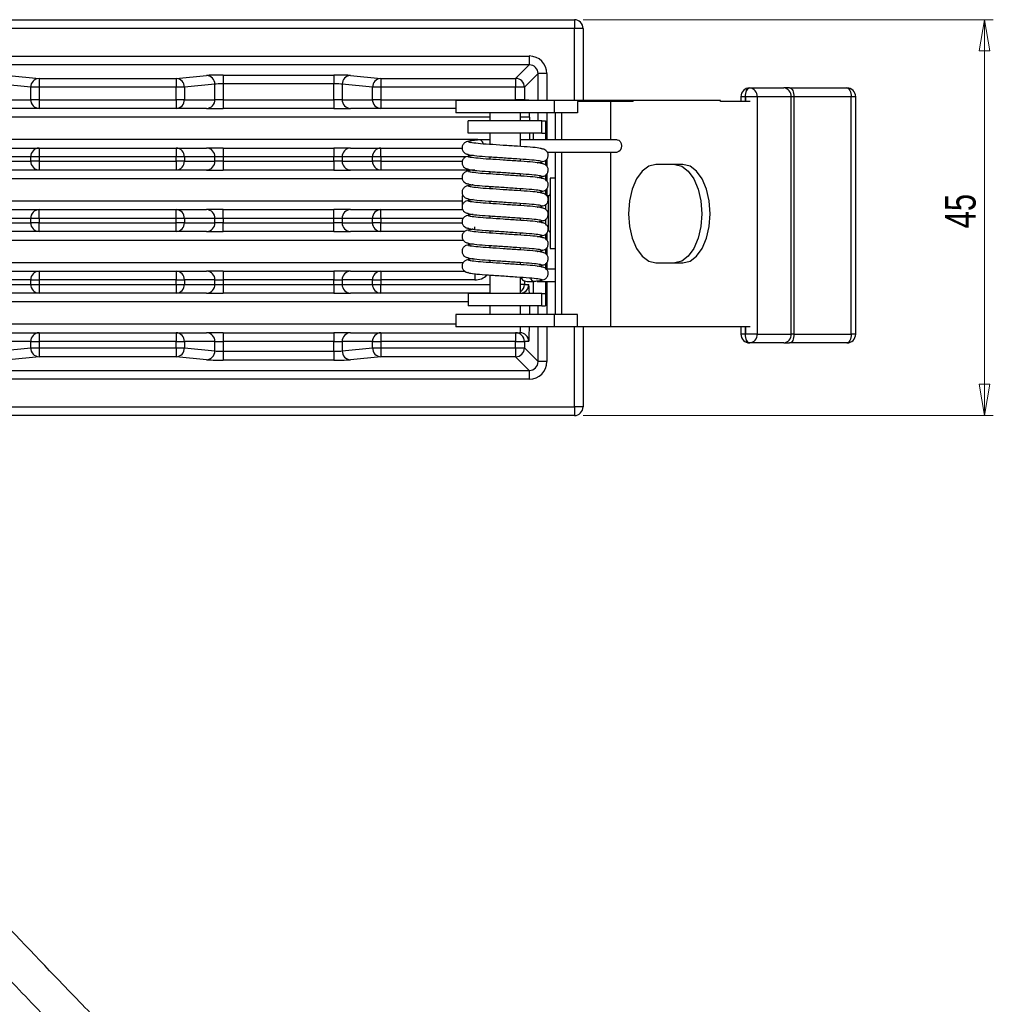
# Model space of a CAD drawing. Header units: millimetres. Extents: x 25 to 852, y 110 to 735.
# Tile 9 of 10: x 612 to 722, y 623 to 735. Entities that reach past the tile are written whole.
import ezdxf

# ---------------------------------------------------------------- set-up
doc = ezdxf.new("R2010")
doc.units = ezdxf.units.MM
doc.styles.add('SLDTEXTSTYLE0', font='TXT', dxfattribs={"width": 0.75})
doc.dimstyles.new('SLDDIMSTYLE0', dxfattribs={"dimtxt": 3.5, "dimasz": 3.556, "dimexe": 0, "dimexo": 0.0625, "dimgap": 0.875, "dimtad": 1, "dimdec": 0, "dimrnd": 1e-09, "dimzin": 12, "dimdsep": 46, "dimtxsty": 'SLDTEXTSTYLE0', "dimblk1": 'CLOSED', "dimblk2": 'CLOSED', "dimsah": 1, "dimcen": 0.09, "dimadec": 0, "dimazin": 3, "dimtfac": 1, "dimtdec": 0, "dimtofl": 0, "dimtmove": 0, "dimatfit": 3, "dimldrblk": 'CLOSED', "dimfxl": 0, "dimfrac": 2, "dimtolj": 1, "dimtzin": 12, "dimarcsym": 0})

# ---------------------------------------------------------------- blocks, each defined once
blk = doc.blocks.new('_Closed')
at = {"color": 0, "linetype": 'ByBlock', "lineweight": -2}
for p, q in [((-1, 0.166667), (0, 0)), ((-1, 0.166667), (-1, -0.166667)), ((0, 0), (-1, -0.166667)), ((0, 0), (-1, 0))]:
    blk.add_line(p, q, dxfattribs=at)
blk = doc.blocks.new('_D_2')
at = {"color": 7, "linetype": 'Continuous', "lineweight": 0}
for p, q in [((675.69, 734.94), (722.33, 734.94)), ((721.33, 734.94), (721.33, 689.94)), ((675.69, 689.94), (722.33, 689.94))]:
    blk.add_line(p, q, dxfattribs=at)
at = {"color": 7, "linetype": 'Continuous', "lineweight": 18, "xscale": 3.556, "yscale": 3.556}
for p, rotation in [((721.33, 734.94, -110), 90.0000000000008), ((721.33, 689.94, -110), 270.0000000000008)]:
    blk.add_blockref('_Closed', p, dxfattribs=dict(at, rotation=rotation))
at = {"color": 7, "linetype": 'Continuous', "lineweight": 18, "insert": (716.82, 711.23), "char_height": 3.5, "attachment_point": 1, "rotation": 90, "style": 'SLDTEXTSTYLE0'}
blk.add_mtext('45', dxfattribs=at)

msp = doc.modelspace()

# ---------------------------------------------------------------- linework, layer by layer
at = {"color": 7, "linetype": 'Continuous', "lineweight": 25}
for p, q in [((529.69, 734.94), (674.69, 734.94)), ((674.69, 734.94), (674.69, 733.94)), ((674.69, 733.94), (529.69, 733.94)), ((675.69, 733.94), (674.69, 733.94)), ((675.69, 733.94), (675.69, 725.77)), ((534.82, 730.81), (669.56, 730.81)), ((669.56, 730.81), (669.56, 729.82)), ((669.56, 729.82), (534.82, 729.82)), ((668.01, 728.27), (669.56, 729.82)), ((670.56, 728.82), (669.01, 727.27)), ((671.56, 728.82), (670.56, 728.82)), ((610.37, 728.6), (613.82, 728.27)), ((613.82, 728.27), (629.41, 728.27)), ((613.82, 728.27), (613.82, 727.27)), ((629.41, 728.27), (632.88, 728.6)), ((629.41, 728.27), (629.41, 727.27)), ((634.76, 728.65), (647.35, 728.65)), ((634.76, 728.65), (634.76, 727.65)), ((634.76, 727.65), (634.76, 725.85)), ((647.35, 727.65), (634.76, 727.65)), ((647.35, 728.65), (647.35, 727.65)), ((647.35, 725.85), (647.35, 727.65)), ((649.23, 728.6), (652.68, 728.27)), ((652.68, 728.27), (652.68, 727.27)), ((652.68, 728.27), (668.01, 728.27)), ((668.01, 728.27), (668.01, 727.27)), ((612.87, 727.27), (609.43, 727.6)), ((613.82, 727.27), (612.87, 727.27)), ((612.87, 725.85), (612.87, 727.27)), ((629.41, 727.27), (613.82, 727.27)), ((613.82, 727.27), (613.82, 725.85)), ((630.35, 727.27), (629.41, 727.27)), ((629.41, 725.85), (629.41, 727.27)), ((633.82, 727.6), (630.35, 727.27)), ((630.35, 727.27), (630.35, 725.85)), ((633.82, 725.85), (633.82, 727.6)), ((651.74, 727.27), (648.29, 727.6)), ((648.29, 727.6), (648.29, 725.85)), ((652.68, 727.27), (651.74, 727.27)), ((651.74, 725.85), (651.74, 727.27)), ((668.01, 727.27), (652.68, 727.27)), ((652.68, 727.27), (652.68, 725.85)), ((669.01, 727.27), (668.01, 727.27)), ((668.01, 725.85), (668.01, 727.27)), ((669.01, 727.27), (669.01, 725.85)), ((694.63, 727.19), (694.64, 727.19)), ((694.64, 727.19), (698.51, 727.19)), ((699.17, 727.19), (698.51, 727.19)), ((699.17, 727.19), (705.68, 727.19)), ((609.43, 725.85), (612.87, 725.85)), ((613.82, 725.85), (612.87, 725.85)), ((613.82, 725.85), (629.41, 725.85)), ((613.82, 725.85), (613.82, 724.85)), ((630.35, 725.85), (629.41, 725.85)), ((629.41, 725.85), (629.41, 724.85)), ((630.35, 725.85), (633.82, 725.85)), ((634.76, 725.85), (633.82, 725.85)), ((634.76, 725.85), (634.76, 724.85)), ((634.76, 725.85), (647.35, 725.85)), ((648.29, 725.85), (647.35, 725.85)), ((647.35, 725.85), (647.35, 724.85)), ((648.29, 725.85), (651.74, 725.85)), ((652.68, 725.85), (651.74, 725.85)), ((652.68, 725.85), (668.01, 725.85)), ((652.68, 725.85), (652.68, 724.85)), ((661.22, 725.77), (661.22, 724.37)), ((672.42, 725.77), (661.22, 725.77)), ((669.01, 725.85), (668.01, 725.85)), ((669.01, 725.85), (669.51, 725.85)), ((672.42, 724.37), (672.42, 725.77)), ((679.49, 725.77), (672.42, 725.77)), ((675.03, 725.63), (675.03, 724.37)), ((678.8, 725.63), (675.03, 725.63)), ((678.8, 725.63), (678.8, 721.29)), ((681.36, 725.63), (678.8, 725.63)), ((679.49, 725.63), (679.49, 725.77)), ((681.36, 725.77), (679.49, 725.77)), ((681.36, 725.63), (681.36, 725.77)), ((691.3, 725.77), (681.36, 725.77)), ((691.3, 725.63), (691.3, 725.77)), ((694.68, 725.63), (691.3, 725.63)), ((693.63, 726.19), (693.63, 725.63)), ((694.15, 726.19), (694.14, 726.19)), ((695.46, 726.19), (694.15, 726.19)), ((695.46, 726.19), (695.46, 699.19)), ((699.33, 726.19), (695.46, 726.19)), ((699.33, 699.19), (699.33, 726.19)), ((699.66, 726.19), (699.33, 726.19)), ((706.16, 726.19), (699.66, 726.19)), ((699.66, 726.19), (699.66, 699.19)), ((706.16, 699.19), (706.16, 726.19)), ((706.68, 699.19), (706.68, 726.19)), ((613.82, 724.85), (610.37, 724.85)), ((629.41, 724.85), (613.82, 724.85)), ((632.88, 724.85), (629.41, 724.85)), ((632.88, 724.85), (634.76, 724.85)), ((647.35, 724.85), (634.76, 724.85)), ((647.35, 724.85), (649.23, 724.85)), ((652.68, 724.85), (649.23, 724.85)), ((661.22, 724.85), (652.68, 724.85)), ((672.42, 724.37), (661.22, 724.37)), ((665.07, 724.37), (665.07, 723.43)), ((668.56, 723.43), (668.56, 724.37)), ((675.03, 724.37), (672.42, 724.37)), ((672.52, 724.37), (672.52, 721.29)), ((673.22, 724.37), (673.22, 721.29)), ((662.63, 722.03), (662.63, 723.43)), ((671.01, 723.43), (662.63, 723.43)), ((669.58, 723.85), (668.58, 723.85)), ((671.01, 722.03), (671.01, 723.43)), ((671.01, 723.43), (671.4, 723.43)), ((671.4, 723.43), (671.4, 722.03)), ((671.01, 722.03), (662.63, 722.03)), ((665.07, 722.03), (665.07, 720.76)), ((668.56, 720.53), (668.56, 722.03)), ((670, 722.03), (670, 721.29)), ((671.01, 722.03), (671.4, 722.03)), ((671.4, 722.03), (671.4, 721.29)), ((665.07, 721.29), (663.89, 721.29)), ((610.37, 720.35), (613.82, 720.35)), ((613.82, 720.35), (629.41, 720.35)), ((613.82, 720.35), (613.82, 719.35)), ((629.41, 720.35), (629.41, 719.35)), ((629.41, 720.35), (632.88, 720.35)), ((634.76, 720.35), (632.88, 720.35)), ((634.76, 720.35), (634.76, 719.35)), ((634.76, 720.35), (647.35, 720.35)), ((647.35, 720.35), (647.35, 719.35)), ((649.23, 720.35), (647.35, 720.35)), ((649.23, 720.35), (652.68, 720.35)), ((652.68, 719.35), (652.68, 720.35)), ((652.68, 720.35), (661.92, 720.35)), ((672.52, 719.89), (672.52, 701.41)), ((673.22, 719.89), (673.22, 701.41)), ((678.8, 719.89), (678.8, 700.01)), ((612.87, 719.35), (609.43, 719.35)), ((609.43, 718.85), (612.87, 718.85)), ((613.82, 719.35), (612.87, 719.35)), ((612.87, 718.85), (612.87, 719.35)), ((613.82, 718.85), (612.87, 718.85)), ((629.41, 719.35), (613.82, 719.35)), ((613.82, 719.35), (613.82, 718.85)), ((613.82, 718.85), (629.41, 718.85)), ((613.82, 718.85), (613.82, 717.85)), ((630.35, 719.35), (629.41, 719.35)), ((629.41, 718.85), (629.41, 719.35)), ((629.41, 718.85), (629.41, 717.85)), ((630.35, 718.85), (629.41, 718.85)), ((630.35, 719.35), (630.35, 718.85)), ((633.82, 719.35), (630.35, 719.35)), ((630.35, 718.85), (633.82, 718.85)), ((633.82, 718.85), (633.82, 719.35)), ((634.76, 719.35), (633.82, 719.35)), ((634.76, 718.85), (633.82, 718.85)), ((634.76, 719.35), (634.76, 718.85)), ((647.35, 719.35), (634.76, 719.35)), ((634.76, 718.85), (634.76, 717.85)), ((634.76, 718.85), (647.35, 718.85)), ((648.29, 719.35), (647.35, 719.35)), ((647.35, 718.85), (647.35, 719.35)), ((648.29, 718.85), (647.35, 718.85)), ((647.35, 718.85), (647.35, 717.85)), ((651.74, 719.35), (648.29, 719.35)), ((648.29, 719.35), (648.29, 718.85)), ((648.29, 718.85), (651.74, 718.85)), ((652.68, 719.35), (651.74, 719.35)), ((651.74, 718.85), (651.74, 719.35)), ((652.68, 718.85), (651.74, 718.85)), ((652.68, 719.35), (652.68, 718.85)), ((652.68, 718.85), (652.68, 717.85)), ((662.64, 719.36), (662.85, 719.32)), ((665.07, 719.36), (665.07, 719.08)), ((668.56, 718.85), (668.56, 719.12)), ((671.4, 718.94), (671.4, 718.43)), ((613.82, 717.85), (610.37, 717.85)), ((629.41, 717.85), (613.82, 717.85)), ((632.88, 717.85), (629.41, 717.85)), ((632.88, 717.85), (634.76, 717.85)), ((647.35, 717.85), (634.76, 717.85)), ((647.35, 717.85), (649.23, 717.85)), ((652.68, 717.85), (649.23, 717.85)), ((663.37, 717.85), (652.68, 717.85)), ((662.64, 717.68), (662.85, 717.64)), ((665.07, 717.68), (665.07, 717.4)), ((687.04, 718.49), (683.95, 718.49)), ((668.56, 717.17), (668.56, 717.44)), ((671.4, 717.26), (671.4, 716.75)), ((672.52, 716.93), (671.95, 716.93)), ((671.95, 716.93), (671.95, 708.93)), ((662.64, 716), (662.85, 715.96)), ((665.07, 716), (665.07, 715.72)), ((668.56, 715.49), (668.56, 715.76)), ((671.4, 715.58), (671.4, 715.07)), ((662.04, 714.93), (661.95, 714.93)), ((661.95, 714.93), (661.95, 713.86)), ((662.64, 714.32), (662.85, 714.28)), ((665.07, 714.32), (665.07, 714.04)), ((671.75, 714.93), (671.55, 714.93)), ((610.37, 713.35), (613.82, 713.35)), ((613.82, 712.35), (613.82, 713.35)), ((613.82, 713.35), (629.41, 713.35)), ((629.41, 712.35), (629.41, 713.35)), ((629.41, 713.35), (632.88, 713.35)), ((634.76, 713.35), (632.88, 713.35)), ((634.76, 712.35), (634.76, 713.35)), ((634.76, 713.35), (647.35, 713.35)), ((647.35, 712.35), (647.35, 713.35)), ((649.23, 713.35), (647.35, 713.35)), ((649.23, 713.35), (652.68, 713.35)), ((652.68, 712.35), (652.68, 713.35)), ((652.68, 713.35), (661.98, 713.35)), ((661.95, 713.45), (661.95, 713.35)), ((668.56, 713.81), (668.56, 714.08)), ((671.4, 713.9), (671.4, 713.39)), ((612.87, 712.35), (609.43, 712.35)), ((613.82, 712.35), (612.87, 712.35)), ((612.87, 711.85), (612.87, 712.35)), ((629.41, 712.35), (613.82, 712.35)), ((613.82, 712.35), (613.82, 711.85)), ((630.35, 712.35), (629.41, 712.35)), ((629.41, 711.85), (629.41, 712.35)), ((630.35, 712.35), (630.35, 711.85)), ((633.82, 712.35), (630.35, 712.35)), ((633.82, 711.85), (633.82, 712.35)), ((634.76, 712.35), (633.82, 712.35)), ((634.76, 712.35), (634.76, 711.85)), ((647.35, 712.35), (634.76, 712.35)), ((648.29, 712.35), (647.35, 712.35)), ((647.35, 711.85), (647.35, 712.35)), ((651.74, 712.35), (648.29, 712.35)), ((648.29, 712.35), (648.29, 711.85)), ((652.68, 712.35), (651.74, 712.35)), ((651.74, 711.85), (651.74, 712.35)), ((652.68, 712.35), (652.68, 711.85)), ((662.64, 712.64), (662.85, 712.6)), ((665.07, 712.64), (665.07, 712.36)), ((668.56, 712.13), (668.56, 712.4)), ((671.4, 712.22), (671.4, 711.71)), ((609.43, 711.85), (612.87, 711.85)), ((613.82, 710.85), (610.37, 710.85)), ((613.82, 711.85), (612.87, 711.85)), ((613.82, 710.85), (613.82, 711.85)), ((613.82, 711.85), (629.41, 711.85)), ((629.41, 710.85), (613.82, 710.85)), ((629.41, 710.85), (629.41, 711.85)), ((630.35, 711.85), (629.41, 711.85)), ((632.88, 710.85), (629.41, 710.85)), ((630.35, 711.85), (633.82, 711.85)), ((632.88, 710.85), (634.76, 710.85)), ((634.76, 711.85), (633.82, 711.85)), ((634.76, 710.85), (634.76, 711.85)), ((634.76, 711.85), (647.35, 711.85)), ((647.35, 710.85), (634.76, 710.85)), ((648.29, 711.85), (647.35, 711.85)), ((647.35, 710.85), (647.35, 711.85)), ((647.35, 710.85), (649.23, 710.85)), ((648.29, 711.85), (651.74, 711.85)), ((652.68, 710.85), (649.23, 710.85)), ((652.68, 711.85), (651.74, 711.85)), ((652.68, 710.85), (652.68, 711.85)), ((662.23, 710.85), (652.68, 710.85)), ((662.64, 710.96), (662.85, 710.92)), ((665.07, 710.96), (665.07, 710.68)), ((668.56, 710.45), (668.56, 710.72)), ((671.4, 710.54), (671.4, 710.03)), ((662.64, 709.28), (662.85, 709.24)), ((665.07, 709.28), (665.07, 709)), ((668.56, 708.77), (668.56, 709.04)), ((671.4, 708.86), (671.4, 708.35)), ((671.95, 708.93), (672.52, 708.93)), ((662.64, 707.6), (662.85, 707.56)), ((665.07, 707.6), (665.07, 707.32)), ((610.37, 706.35), (613.82, 706.35)), ((613.82, 706.35), (613.82, 705.35)), ((613.82, 706.35), (629.41, 706.35)), ((629.41, 706.35), (629.41, 705.35)), ((629.41, 706.35), (632.88, 706.35)), ((634.76, 706.35), (632.88, 706.35)), ((634.76, 706.35), (634.76, 705.35)), ((634.76, 706.35), (647.35, 706.35)), ((647.35, 706.35), (647.35, 705.35)), ((649.23, 706.35), (647.35, 706.35)), ((649.23, 706.35), (652.68, 706.35)), ((652.68, 706.35), (652.68, 705.35)), ((652.68, 706.35), (662.22, 706.35)), ((668.56, 707.09), (668.56, 707.36)), ((671.4, 707.18), (671.4, 706.67)), ((672.52, 706.59), (671.5, 706.59)), ((683.95, 707.29), (687.04, 707.29)), ((612.87, 705.35), (609.43, 705.35)), ((612.87, 705.35), (613.82, 705.35)), ((612.87, 704.85), (612.87, 705.35)), ((629.41, 705.35), (613.82, 705.35)), ((613.82, 705.35), (613.82, 704.85)), ((629.41, 705.35), (630.35, 705.35)), ((629.41, 704.85), (629.41, 705.35)), ((630.35, 705.35), (630.35, 704.85)), ((633.82, 705.35), (630.35, 705.35)), ((633.82, 704.85), (633.82, 705.35)), ((633.82, 705.35), (634.76, 705.35)), ((634.76, 705.35), (634.76, 704.85)), ((647.35, 705.35), (634.76, 705.35)), ((647.35, 705.35), (648.29, 705.35)), ((647.35, 704.85), (647.35, 705.35)), ((651.74, 705.35), (648.29, 705.35)), ((648.29, 705.35), (648.29, 704.85)), ((651.74, 705.35), (652.68, 705.35)), ((651.74, 704.85), (651.74, 705.35)), ((652.68, 705.35), (652.68, 704.85)), ((663.37, 705.35), (652.68, 705.35)), ((665.07, 705.92), (665.07, 703.83)), ((668.56, 703.83), (668.56, 705.68)), ((609.43, 704.85), (612.87, 704.85)), ((612.87, 704.85), (613.82, 704.85)), ((613.82, 704.85), (629.41, 704.85)), ((613.82, 704.85), (613.82, 703.85)), ((629.41, 704.85), (630.35, 704.85)), ((629.41, 704.85), (629.41, 703.85)), ((630.35, 704.85), (633.82, 704.85)), ((633.82, 704.85), (634.76, 704.85)), ((634.76, 704.85), (634.76, 703.85)), ((634.76, 704.85), (647.35, 704.85)), ((647.35, 704.85), (648.29, 704.85)), ((647.35, 704.85), (647.35, 703.85)), ((648.29, 704.85), (651.74, 704.85)), ((651.74, 704.85), (652.68, 704.85)), ((652.68, 703.85), (652.68, 704.85)), ((669.01, 704.85), (669.51, 704.85)), ((670, 705.19), (670, 703.83)), ((671.4, 705.19), (671.4, 703.83)), ((613.82, 703.85), (610.37, 703.85)), ((629.41, 703.85), (613.82, 703.85)), ((632.88, 703.85), (629.41, 703.85)), ((632.88, 703.85), (634.76, 703.85)), ((647.35, 703.85), (634.76, 703.85)), ((647.35, 703.85), (649.23, 703.85)), ((652.68, 703.85), (649.23, 703.85)), ((665.07, 703.85), (652.68, 703.85)), ((662.63, 703.83), (662.63, 702.43)), ((671.01, 703.83), (662.63, 703.83)), ((671.01, 702.43), (671.01, 703.83)), ((671.01, 703.83), (671.4, 703.83)), ((671.4, 703.83), (671.4, 702.43)), ((671.01, 702.43), (662.63, 702.43)), ((665.07, 702.43), (665.07, 701.41)), ((668.56, 701.41), (668.56, 702.43)), ((671.01, 702.43), (671.4, 702.43)), ((661.22, 701.41), (661.22, 700.01)), ((672.42, 701.41), (661.22, 701.41)), ((672.42, 700.01), (672.42, 701.41)), ((675.03, 701.41), (672.42, 701.41)), ((675.03, 700.01), (675.03, 701.41)), ((672.42, 700.01), (661.22, 700.01)), ((675.03, 700.01), (672.42, 700.01)), ((678.8, 700.01), (675.03, 700.01)), ((675.69, 700.01), (675.69, 690.94)), ((694.68, 700.01), (678.8, 700.01)), ((693.63, 700.01), (693.63, 699.19)), ((610.37, 699.35), (613.82, 699.35)), ((613.82, 699.35), (613.82, 698.35)), ((613.82, 699.35), (629.41, 699.35)), ((629.41, 699.35), (629.41, 698.35)), ((629.41, 699.35), (632.88, 699.35)), ((634.76, 699.35), (632.88, 699.35)), ((634.76, 699.35), (634.76, 698.35)), ((634.76, 699.35), (647.35, 699.35)), ((647.35, 699.35), (647.35, 698.35)), ((649.23, 699.35), (647.35, 699.35)), ((649.23, 699.35), (652.68, 699.35)), ((652.68, 699.35), (668.01, 699.35)), ((652.68, 699.35), (652.68, 698.35)), ((668.01, 699.35), (668.01, 698.35)), ((668.01, 699.35), (668.51, 699.35)), ((694.14, 699.19), (694.15, 699.19)), ((695.46, 699.19), (694.15, 699.19)), ((695.46, 699.19), (699.33, 699.19)), ((699.66, 699.19), (699.33, 699.19)), ((699.66, 699.19), (706.16, 699.19)), ((612.87, 698.35), (609.43, 698.35)), ((609.43, 697.28), (612.87, 697.62)), ((612.87, 698.35), (613.82, 698.35)), ((612.87, 697.62), (612.87, 698.35)), ((612.87, 697.62), (613.82, 697.62)), ((629.41, 698.35), (613.82, 698.35)), ((613.82, 698.35), (613.82, 697.62)), ((613.82, 697.62), (629.41, 697.62)), ((613.82, 697.62), (613.82, 696.62)), ((629.41, 698.35), (630.35, 698.35)), ((629.41, 697.62), (629.41, 698.35)), ((629.41, 697.62), (630.35, 697.62)), ((629.41, 697.62), (629.41, 696.62)), ((630.35, 698.35), (630.35, 697.62)), ((633.82, 698.35), (630.35, 698.35)), ((630.35, 697.62), (633.82, 697.28)), ((633.82, 697.28), (633.82, 698.35)), ((633.82, 698.35), (634.76, 698.35)), ((634.76, 698.35), (634.76, 697.24)), ((647.35, 698.35), (634.76, 698.35)), ((647.35, 698.35), (648.29, 698.35)), ((647.35, 697.24), (647.35, 698.35)), ((651.74, 698.35), (648.29, 698.35)), ((648.29, 698.35), (648.29, 697.28)), ((648.29, 697.28), (651.74, 697.62)), ((651.74, 698.35), (652.68, 698.35)), ((651.74, 697.62), (651.74, 698.35)), ((651.74, 697.62), (652.68, 697.62)), ((668.01, 698.35), (652.68, 698.35)), ((652.68, 698.35), (652.68, 697.62)), ((652.68, 697.62), (668.01, 697.62)), ((652.68, 697.62), (652.68, 696.62)), ((668.01, 698.35), (669.01, 698.35)), ((668.01, 697.62), (668.01, 698.35)), ((668.01, 697.62), (669.01, 697.62)), ((668.01, 697.62), (668.01, 696.62)), ((669.01, 698.35), (669.01, 697.62)), ((669.51, 698.35), (669.01, 698.35)), ((669.01, 697.62), (670.56, 696.07)), ((694.64, 698.19), (694.63, 698.19)), ((698.51, 698.19), (694.64, 698.19)), ((698.51, 698.19), (699.17, 698.19)), ((705.68, 698.19), (699.17, 698.19)), ((613.82, 696.62), (610.37, 696.28)), ((629.41, 696.62), (613.82, 696.62)), ((632.88, 696.28), (629.41, 696.62)), ((634.76, 697.24), (634.76, 696.24)), ((634.76, 697.24), (647.35, 697.24)), ((647.35, 697.24), (647.35, 696.24)), ((652.68, 696.62), (649.23, 696.28)), ((668.01, 696.62), (652.68, 696.62)), ((669.56, 695.07), (668.01, 696.62)), ((647.35, 696.24), (634.76, 696.24)), ((671.56, 696.07), (670.56, 696.07)), ((669.56, 695.07), (669.56, 694.07)), ((675.69, 690.94), (674.69, 690.94)), ((674.69, 690.94), (674.69, 689.94)), ((674.69, 689.94), (563.62, 689.94))]:
    msp.add_line(p, q, dxfattribs=at)
at = {"color": 8, "linetype": 'Continuous', "lineweight": 25}
for p, q in [((674.69, 725.77), (674.69, 733.94)), ((670.56, 725.77), (670.56, 728.82)), ((671.56, 728.82), (671.56, 725.77)), ((668.01, 725.85), (668.01, 725.77)), ((669.01, 725.85), (669.01, 725.77)), ((669.51, 725.85), (669.51, 725.77)), ((694.14, 726.19), (693.63, 726.19)), ((694.14, 726.19), (694.14, 725.63)), ((694.15, 725.63), (694.15, 726.19)), ((706.68, 726.19), (706.16, 726.19)), ((670.56, 723.43), (670.56, 724.37)), ((671.56, 724.37), (671.56, 721.29)), ((665.07, 723.85), (538.83, 723.85)), ((668.58, 723.85), (668.56, 723.85)), ((668.58, 723.43), (668.58, 723.85)), ((669.58, 723.85), (669.58, 723.43)), ((668.58, 721.35), (668.58, 722.03)), ((669.58, 722.03), (669.58, 721.35)), ((538.83, 721.35), (663.73, 721.35)), ((662.38, 719.35), (652.68, 719.35)), ((652.68, 718.85), (661.94, 718.85)), ((662.66, 719.35), (662.59, 719.35)), ((671.56, 719.08), (671.56, 718.29)), ((661.94, 716.85), (541.97, 716.85)), ((671.56, 717.4), (671.56, 716.61)), ((671.56, 715.72), (671.56, 714.93)), ((562.4, 714.35), (661.95, 714.35)), ((671.75, 710.93), (671.75, 714.93)), ((662.04, 712.35), (652.68, 712.35)), ((652.68, 711.85), (661.93, 711.85)), ((663.37, 711.14), (663.37, 711.41)), ((662.07, 709.85), (562.4, 709.85)), ((671.56, 710.68), (671.56, 709.89)), ((671.56, 709), (671.56, 708.21)), ((562.4, 707.35), (662.07, 707.35)), ((671.56, 707.32), (671.56, 706.59)), ((663.37, 706.07), (663.37, 705.35)), ((669.01, 705.26), (669.01, 704.85)), ((652.68, 704.85), (665.07, 704.85)), ((669.01, 704.85), (668.56, 704.85)), ((671.56, 705.19), (671.56, 701.41)), ((662.63, 702.85), (562.4, 702.85)), ((668.58, 701.41), (668.58, 702.43)), ((669.58, 702.43), (669.58, 701.41)), ((670.56, 701.41), (670.56, 702.43)), ((556.29, 700.35), (661.22, 700.35)), ((670.56, 696.07), (670.56, 700.01)), ((671.56, 700.01), (671.56, 696.07)), ((674.69, 690.94), (674.69, 700.01)), ((694.14, 700.01), (694.14, 699.19)), ((694.15, 699.19), (694.15, 700.01)), ((694.14, 699.19), (693.63, 699.19)), ((706.68, 699.19), (706.16, 699.19)), ((560.3, 695.07), (669.56, 695.07)), ((669.56, 694.07), (560.97, 694.07)), ((562.99, 690.94), (674.69, 690.94))]:
    msp.add_line(p, q, dxfattribs=at)
at = {"color": 7, "linetype": 'Continuous', "lineweight": 25, "flags": 128}
for points in [[(694.14, 726.19), (694.14, 726.38), (694.17, 726.57), (694.22, 726.74), (694.28, 726.9), (694.35, 727.02), (694.44, 727.11), (694.53, 727.17), (694.63, 727.19)], [(694.15, 726.19), (694.15, 726.38), (694.18, 726.57), (694.23, 726.74), (694.29, 726.9), (694.36, 727.02), (694.45, 727.11), (694.54, 727.17), (694.64, 727.19)], [(699.17, 727.19), (699.27, 727.17), (699.36, 727.11), (699.44, 727.02), (699.52, 726.9), (699.58, 726.74), (699.62, 726.57), (699.65, 726.38), (699.66, 726.19)], [(705.68, 727.19), (705.77, 727.17), (705.86, 727.11), (705.95, 727.02), (706.02, 726.9), (706.08, 726.74), (706.13, 726.57), (706.16, 726.38), (706.16, 726.19)], [(679.54, 721.29), (679.54, 721.29), (679.73, 721.23), (679.89, 721.08), (680, 720.86), (680.04, 720.59)], [(680.04, 720.59), (680, 720.32), (679.89, 720.09), (679.73, 719.94), (679.54, 719.89), (679.54, 719.89)], [(683.95, 718.49), (683.15, 718.3), (682.4, 717.74), (681.76, 716.85), (681.27, 715.69), (680.96, 714.34), (680.86, 712.89), (680.96, 711.44), (681.27, 710.09), (681.76, 708.93), (682.4, 708.04), (683.15, 707.48), (683.95, 707.29)], [(686.11, 718.49), (686.91, 718.3), (687.65, 717.74), (688.29, 716.85), (688.78, 715.69), (689.09, 714.34), (689.2, 712.89), (689.09, 711.44), (688.78, 710.09), (688.29, 708.93), (687.65, 708.04), (686.91, 707.48), (686.11, 707.29)], [(687.04, 707.29), (687.84, 707.48), (688.59, 708.04), (689.23, 708.93), (689.72, 710.09), (690.03, 711.44), (690.13, 712.89), (690.03, 714.34), (689.72, 715.69), (689.23, 716.85), (688.59, 717.74), (687.84, 718.3), (687.04, 718.49)], [(694.63, 698.19), (694.53, 698.21), (694.44, 698.26), (694.35, 698.36), (694.28, 698.48), (694.22, 698.63), (694.17, 698.81), (694.14, 698.99), (694.14, 699.19)], [(694.64, 698.19), (694.54, 698.21), (694.45, 698.26), (694.36, 698.36), (694.29, 698.48), (694.23, 698.63), (694.18, 698.81), (694.15, 698.99), (694.15, 699.19)], [(699.66, 699.19), (699.65, 698.99), (699.62, 698.81), (699.58, 698.63), (699.52, 698.48), (699.44, 698.36), (699.36, 698.26), (699.27, 698.21), (699.17, 698.19)], [(706.16, 699.19), (706.16, 698.99), (706.13, 698.81), (706.08, 698.63), (706.02, 698.48), (705.95, 698.36), (705.86, 698.26), (705.77, 698.21), (705.68, 698.19)]]:
    msp.add_lwpolyline(points, dxfattribs=at)
at = {"color": 7, "linetype": 'Continuous', "lineweight": 25}
for centre, radius, start, end in [((674.69, 733.94), 1, 0, 90), ((613.86, 727.28), 0.986, 92.529, 180.8631), ((629.36, 727.28), 0.985, 359.1239, 87.4483), ((632.83, 727.62), 0.985, 359.1239, 87.4483), ((649.28, 727.62), 0.986, 92.529, 180.8631), ((652.73, 727.28), 0.986, 92.529, 180.8631), ((668.01, 727.27), 1, 0.0817, 89.9183), ((694.63, 726.19), 1, 90, 180), ((694.54, 726.27), 0.924, 354.9145, 83.7948), ((698.41, 726.27), 0.924, 354.9145, 83.7948), ((705.68, 726.19), 1, 0, 90), ((613.85, 725.83), 0.972, 178.3378, 268.2353), ((629.38, 725.83), 0.972, 271.7837, 1.679), ((632.85, 725.83), 0.972, 271.7837, 1.679), ((649.26, 725.83), 0.972, 178.3378, 268.2353), ((652.71, 725.83), 0.972, 178.3378, 268.2353), ((663.82, 720.79), 0.501, 8.8913, 81.9422), ((613.85, 719.38), 0.972, 91.7647, 181.6622), ((629.38, 719.38), 0.972, 358.321, 88.2163), ((632.85, 719.38), 0.972, 358.321, 88.2163), ((649.26, 719.38), 0.972, 91.7647, 181.6622), ((652.71, 719.38), 0.972, 91.7647, 181.6622), ((613.85, 718.83), 0.972, 178.3378, 268.2353), ((629.38, 718.83), 0.972, 271.7837, 1.679), ((632.85, 718.83), 0.972, 271.7837, 1.679), ((649.26, 718.83), 0.972, 178.3378, 268.2353), ((652.71, 718.83), 0.972, 178.3378, 268.2353), ((671.75, 715.13), 0.2, 270, 0), ((613.85, 712.38), 0.972, 91.7647, 181.6622), ((629.38, 712.38), 0.972, 358.321, 88.2163), ((632.85, 712.38), 0.972, 358.321, 88.2163), ((649.26, 712.38), 0.972, 91.7647, 181.6622), ((652.71, 712.38), 0.972, 91.7647, 181.6622), ((613.85, 711.83), 0.972, 178.3378, 268.2353), ((629.38, 711.83), 0.972, 271.7837, 1.679), ((632.85, 711.83), 0.972, 271.7837, 1.679), ((649.26, 711.83), 0.972, 178.3378, 268.2353), ((652.71, 711.83), 0.972, 178.3378, 268.2353), ((671.75, 710.73), 0.2, 0, 90), ((613.85, 705.38), 0.972, 91.7647, 181.6622), ((629.38, 705.38), 0.972, 358.321, 88.2163), ((632.85, 705.38), 0.972, 358.321, 88.2163), ((649.26, 705.38), 0.972, 91.7647, 181.6622), ((652.71, 705.38), 0.972, 91.7647, 181.6622), ((670.18, 705.68), 0.498, 192.0213, 263.8144), ((613.85, 704.83), 0.972, 178.3378, 268.2353), ((629.38, 704.83), 0.972, 271.7837, 1.679), ((632.85, 704.83), 0.972, 271.7837, 1.679), ((649.26, 704.83), 0.972, 178.3378, 268.2353), ((652.71, 704.83), 0.972, 178.3378, 268.2353), ((613.85, 698.38), 0.972, 91.7647, 181.6622), ((629.38, 698.38), 0.972, 358.321, 88.2163), ((632.85, 698.38), 0.972, 358.321, 88.2163), ((649.26, 698.38), 0.972, 91.7647, 181.6622), ((652.71, 698.38), 0.972, 91.7647, 181.6622), ((668.01, 698.35), 1, 359.9825, 89.9825), ((668.51, 698.35), 1, 359.9825, 89.9825), ((694.63, 699.19), 1, 180, 270), ((694.54, 699.11), 0.924, 276.2052, 5.0855), ((698.41, 699.11), 0.924, 276.2052, 5.0855), ((705.68, 699.19), 1, 270, 0), ((613.86, 697.61), 0.986, 179.1369, 267.471), ((629.36, 697.61), 0.985, 272.5517, 0.8761), ((652.73, 697.61), 0.986, 179.1369, 267.471), ((668.01, 697.62), 1, 270.0817, 359.9183), ((632.83, 697.27), 0.985, 272.5517, 0.8761), ((649.28, 697.27), 0.986, 179.1369, 267.471), ((674.69, 690.94), 1, 270, 0)]:
    msp.add_arc(centre, radius, start, end, dxfattribs=at)
at = {"color": 8, "linetype": 'Continuous', "lineweight": 25}
for centre, radius, start, end in [((663.37, 707.35), 2, 270, 314.6498), ((668.01, 704.85), 1, 303.5907, 0.0072), ((668.51, 704.85), 1, 273.0714, 0.0168)]:
    msp.add_arc(centre, radius, start, end, dxfattribs=at)
at = {"color": 7, "linetype": 'Continuous', "lineweight": 25}
for centre, major_axis, ratio, start_param, end_param in [((669.56, 728.81), (1.42, 1.42), 0.998783, 5.498396, 7.067974), ((669.56, 728.81), (0.71, 0.71), 0.996359, 5.498396, 7.067974), ((634.76, 728.58), (2, 0), 0.034921, 1.570796, 2.79732), ((634.76, 727.58), (1, 0), 0.069842, 1.570796, 2.79732), ((647.35, 728.58), (2, 0), 0.034921, 0.342527, 1.570796), ((647.35, 727.58), (1, 0), 0.069842, 0.342527, 1.570796), ((634.76, 696.31), (2, 0), 0.034921, 3.485865, 4.712389), ((634.76, 697.31), (1, 0), 0.069842, 3.485865, 4.712389), ((647.35, 697.31), (1, 0), 0.069842, 4.712389, 5.940658), ((647.35, 696.31), (2, 0), 0.034921, 4.712389, 5.940658), ((669.56, 696.07), (0.71, -0.71), 0.996359, 5.498396, 7.067974), ((669.56, 696.07), (1.42, -1.42), 0.998783, 5.498396, 7.067974)]:
    msp.add_ellipse(centre, major_axis=major_axis, ratio=ratio, start_param=start_param, end_param=end_param, dxfattribs=at)
at = {"color": 8, "linetype": 'Continuous', "lineweight": 25}
for centre, major_axis, ratio, start_param, end_param in [((669.51, 723.85), (0, 2), 0.034921, 5.988574, 6.283185), ((668.51, 723.85), (0, 1), 0.069842, 4.712389, 5.252033), ((669.51, 723.85), (0, 2), 0.034921, 4.712389, 4.972218), ((669.51, 702.85), (0, 2), 0.034921, 5.223778, 6.283185), ((668.51, 700.35), (0, 1), 0.069842, 3.141593, 4.358904), ((669.51, 700.35), (0, 2), 0.034921, 3.141593, 4.538428)]:
    msp.add_ellipse(centre, major_axis=major_axis, ratio=ratio, start_param=start_param, end_param=end_param, dxfattribs=at)
at = {"color": 7, "linetype": 'Continuous', "lineweight": 25}
for points, knots in [([(662.67, 721.11), (662.58, 721.09), (662.39, 721.07), (662.16, 720.92), (662.01, 720.73), (661.94, 720.56), (661.91, 720.37), (661.93, 720.19), (661.99, 720.04), (662.1, 719.87), (662.27, 719.74), (662.46, 719.66), (662.58, 719.65), (662.63, 719.64)], [0, 0, 0, 0, 0.1293556, 0.2755353, 0.3544489, 0.4351241, 0.5154029, 0.5929319, 0.6657158, 0.7324209, 0.8453079, 0.9330772, 1, 1, 1, 1]), ([(663.88, 721.28), (663.72, 721.26), (663.37, 721.23), (662.97, 721.18), (662.67, 721.13), (662.61, 721.09), (662.58, 721.08)], [0, 0, 0, 0, 0.213068, 0.476857, 0.740873, 1, 1, 1, 1]), ([(662.64, 721.04), (662.72, 721.03), (662.82, 721.03), (662.92, 720.98), (662.95, 720.97)], [0, 0, 0, 0, 0.748811, 1, 1, 1, 1]), ([(671.08, 720.23), (670.98, 720.27), (670.79, 720.34), (669.72, 720.45), (668.27, 720.55), (666.61, 720.66), (664.98, 720.76), (663.67, 720.86), (662.83, 720.96), (662.77, 721.03), (662.75, 721.06)], [0, 0, 0, 0, 0.129327, 0.258049, 0.386181, 0.513735, 0.640711, 0.767094, 0.89287, 1, 1, 1, 1]), ([(664.32, 720.87), (664.31, 720.9), (664.28, 720.99), (664.19, 721.14), (664.05, 721.25), (663.94, 721.29), (663.89, 721.28), (663.88, 721.28)], [0, 0, 0, 0, 0.11189, 0.402471, 0.693032, 0.98289, 1, 1, 1, 1]), ([(679.54, 721.29), (678.62, 721.29), (677.08, 721.29), (674.29, 721.29), (671.49, 721.29), (669.51, 721.29), (668.57, 721.29)], [0, 0, 0, 0, 0.30475, 0.513026, 0.770173, 1, 1, 1, 1]), ([(671, 718.79), (671.08, 718.81), (671.27, 718.83), (671.5, 718.98), (671.63, 719.17), (671.7, 719.34), (671.73, 719.52), (671.7, 719.7), (671.64, 719.87), (671.52, 720.03), (671.28, 720.22), (671.07, 720.26), (670.93, 720.28)], [0, 0, 0, 0, 0.110237, 0.242406, 0.315914, 0.392196, 0.469134, 0.544545, 0.61661, 0.684255, 0.804871, 1, 1, 1, 1]), ([(671.61, 719.89), (672.25, 719.89), (673.31, 719.89), (674.82, 719.89), (676.26, 719.89), (677.89, 719.89), (678.95, 719.89), (679.54, 719.89)], [0, 0, 0, 0, 0.20903, 0.352166, 0.524327, 0.735657, 1, 1, 1, 1]), ([(662.67, 719.43), (662.58, 719.41), (662.39, 719.39), (662.16, 719.24), (662.01, 719.05), (661.94, 718.88), (661.91, 718.69), (661.93, 718.51), (661.99, 718.36), (662.1, 718.19), (662.27, 718.06), (662.46, 717.98), (662.58, 717.97), (662.63, 717.96)], [0, 0, 0, 0, 0.129356, 0.275535, 0.354449, 0.435124, 0.515403, 0.592932, 0.665716, 0.732421, 0.845308, 0.933077, 1, 1, 1, 1]), ([(662.57, 719.67), (662.6, 719.64), (662.66, 719.57), (663.53, 719.47), (664.87, 719.37), (666.51, 719.26), (668.18, 719.15), (669.61, 719.05), (670.66, 718.95), (670.85, 718.88), (670.94, 718.84)], [0, 0, 0, 0, 0.112251, 0.240839, 0.368822, 0.496217, 0.623037, 0.749283, 0.874942, 1, 1, 1, 1]), ([(663.19, 719.53), (663.12, 719.52), (662.9, 719.49), (662.68, 719.45), (662.61, 719.41), (662.58, 719.4)], [0, 0, 0, 0, 0.184177, 0.595901, 1, 1, 1, 1]), ([(671.08, 718.55), (670.98, 718.59), (670.79, 718.66), (669.72, 718.77), (668.27, 718.87), (666.61, 718.98), (664.98, 719.08), (663.67, 719.18), (662.83, 719.28), (662.77, 719.35), (662.75, 719.38)], [0, 0, 0, 0, 0.129327, 0.258049, 0.386181, 0.513735, 0.640711, 0.767094, 0.89287, 1, 1, 1, 1]), ([(670.48, 718.68), (670.49, 718.68), (670.77, 718.71), (671.05, 718.77), (671.08, 718.82), (671.1, 718.85)], [0, 0, 0, 0, 0.024028, 0.514674, 1, 1, 1, 1]), ([(662.67, 717.75), (662.58, 717.73), (662.39, 717.71), (662.16, 717.56), (662.01, 717.37), (661.94, 717.2), (661.91, 717.01), (661.93, 716.83), (661.99, 716.68), (662.1, 716.51), (662.27, 716.38), (662.46, 716.3), (662.58, 716.29), (662.63, 716.28)], [0, 0, 0, 0, 0.129356, 0.275535, 0.354449, 0.435124, 0.515403, 0.592932, 0.665716, 0.732421, 0.845308, 0.933077, 1, 1, 1, 1]), ([(662.57, 717.99), (662.6, 717.96), (662.66, 717.89), (663.53, 717.79), (664.87, 717.69), (666.51, 717.58), (668.18, 717.47), (669.61, 717.37), (670.66, 717.27), (670.85, 717.2), (670.94, 717.16)], [0, 0, 0, 0, 0.112251, 0.240839, 0.368822, 0.496217, 0.623037, 0.749283, 0.874942, 1, 1, 1, 1]), ([(663.19, 717.85), (663.12, 717.84), (662.9, 717.81), (662.68, 717.77), (662.61, 717.73), (662.58, 717.72)], [0, 0, 0, 0, 0.184177, 0.595901, 1, 1, 1, 1]), ([(671.08, 716.87), (670.98, 716.91), (670.79, 716.98), (669.72, 717.09), (668.27, 717.19), (666.61, 717.3), (664.98, 717.4), (663.67, 717.5), (662.83, 717.6), (662.77, 717.67), (662.75, 717.7)], [0, 0, 0, 0, 0.129327, 0.258049, 0.386181, 0.513735, 0.640711, 0.767094, 0.89287, 1, 1, 1, 1]), ([(671, 717.11), (671.08, 717.13), (671.27, 717.15), (671.5, 717.3), (671.63, 717.49), (671.7, 717.66), (671.73, 717.84), (671.7, 718.02), (671.64, 718.19), (671.52, 718.35), (671.28, 718.54), (671.07, 718.58), (670.93, 718.6)], [0, 0, 0, 0, 0.110237, 0.242406, 0.315914, 0.392196, 0.469134, 0.544545, 0.61661, 0.684255, 0.804871, 1, 1, 1, 1]), ([(670.48, 717), (670.49, 717), (670.77, 717.03), (671.05, 717.09), (671.08, 717.14), (671.1, 717.17)], [0, 0, 0, 0, 0.024028, 0.514674, 1, 1, 1, 1]), ([(671, 715.43), (671.08, 715.45), (671.27, 715.47), (671.5, 715.62), (671.63, 715.81), (671.7, 715.98), (671.73, 716.16), (671.7, 716.34), (671.64, 716.51), (671.52, 716.67), (671.28, 716.86), (671.07, 716.9), (670.93, 716.92)], [0, 0, 0, 0, 0.110237, 0.242406, 0.315914, 0.392196, 0.469134, 0.544545, 0.61661, 0.684255, 0.804871, 1, 1, 1, 1]), ([(662.67, 716.07), (662.58, 716.05), (662.39, 716.03), (662.16, 715.88), (662.01, 715.69), (661.94, 715.52), (661.91, 715.33), (661.93, 715.15), (661.99, 715), (662.1, 714.83), (662.27, 714.7), (662.46, 714.62), (662.58, 714.61), (662.63, 714.6)], [0, 0, 0, 0, 0.129356, 0.275535, 0.354449, 0.435124, 0.515403, 0.592932, 0.665716, 0.732421, 0.845308, 0.933077, 1, 1, 1, 1]), ([(662.57, 716.31), (662.6, 716.28), (662.66, 716.21), (663.53, 716.11), (664.87, 716.01), (666.51, 715.9), (668.18, 715.79), (669.61, 715.69), (670.66, 715.59), (670.85, 715.52), (670.94, 715.48)], [0, 0, 0, 0, 0.112251, 0.2408386, 0.3688224, 0.4962174, 0.6230373, 0.7492832, 0.8749424, 1, 1, 1, 1]), ([(663.19, 716.17), (663.12, 716.16), (662.9, 716.13), (662.68, 716.09), (662.61, 716.05), (662.58, 716.04)], [0, 0, 0, 0, 0.184177, 0.595901, 1, 1, 1, 1]), ([(671.08, 715.19), (670.98, 715.23), (670.79, 715.3), (669.72, 715.41), (668.27, 715.51), (666.61, 715.62), (664.98, 715.72), (663.67, 715.82), (662.83, 715.92), (662.77, 715.99), (662.75, 716.02)], [0, 0, 0, 0, 0.129327, 0.258049, 0.386181, 0.513735, 0.640711, 0.767094, 0.89287, 1, 1, 1, 1]), ([(670.48, 715.32), (670.49, 715.32), (670.77, 715.35), (671.05, 715.41), (671.08, 715.46), (671.1, 715.49)], [0, 0, 0, 0, 0.024028, 0.514674, 1, 1, 1, 1]), ([(662.67, 714.39), (662.58, 714.37), (662.39, 714.35), (662.16, 714.2), (662.01, 714.01), (661.94, 713.84), (661.91, 713.65), (661.93, 713.47), (661.99, 713.32), (662.1, 713.15), (662.27, 713.02), (662.46, 712.94), (662.58, 712.93), (662.63, 712.92)], [0, 0, 0, 0, 0.1293556, 0.2755353, 0.3544489, 0.4351241, 0.5154029, 0.5929319, 0.6657158, 0.7324209, 0.8453079, 0.9330772, 1, 1, 1, 1]), ([(662.57, 714.63), (662.6, 714.6), (662.66, 714.53), (663.53, 714.43), (664.87, 714.33), (666.51, 714.22), (668.18, 714.11), (669.61, 714.01), (670.66, 713.91), (670.85, 713.84), (670.94, 713.8)], [0, 0, 0, 0, 0.112251, 0.240839, 0.368822, 0.496217, 0.623037, 0.749283, 0.874942, 1, 1, 1, 1]), ([(663.19, 714.49), (663.12, 714.48), (662.9, 714.45), (662.68, 714.41), (662.61, 714.37), (662.58, 714.36)], [0, 0, 0, 0, 0.184177, 0.595901, 1, 1, 1, 1]), ([(671.08, 713.51), (670.98, 713.55), (670.79, 713.62), (669.72, 713.73), (668.27, 713.83), (666.61, 713.94), (664.98, 714.04), (663.67, 714.14), (662.83, 714.24), (662.77, 714.31), (662.75, 714.34)], [0, 0, 0, 0, 0.129327, 0.258049, 0.386181, 0.513735, 0.640711, 0.767094, 0.89287, 1, 1, 1, 1]), ([(671, 713.75), (671.08, 713.77), (671.27, 713.79), (671.5, 713.94), (671.63, 714.13), (671.7, 714.3), (671.73, 714.48), (671.7, 714.66), (671.64, 714.83), (671.52, 714.99), (671.28, 715.18), (671.07, 715.22), (670.93, 715.24)], [0, 0, 0, 0, 0.110237, 0.242406, 0.315914, 0.392196, 0.469134, 0.544545, 0.61661, 0.684255, 0.804871, 1, 1, 1, 1]), ([(670.48, 713.64), (670.49, 713.64), (670.77, 713.67), (671.05, 713.73), (671.08, 713.78), (671.1, 713.81)], [0, 0, 0, 0, 0.024028, 0.514674, 1, 1, 1, 1]), ([(671, 712.07), (671.08, 712.09), (671.27, 712.11), (671.5, 712.26), (671.63, 712.45), (671.7, 712.62), (671.73, 712.8), (671.7, 712.98), (671.64, 713.15), (671.52, 713.31), (671.28, 713.5), (671.07, 713.54), (670.93, 713.56)], [0, 0, 0, 0, 0.110237, 0.242406, 0.315914, 0.392196, 0.469134, 0.544545, 0.61661, 0.684255, 0.804871, 1, 1, 1, 1]), ([(662.67, 712.71), (662.58, 712.69), (662.39, 712.67), (662.16, 712.52), (662.01, 712.33), (661.94, 712.16), (661.91, 711.97), (661.93, 711.79), (661.99, 711.64), (662.1, 711.47), (662.27, 711.34), (662.46, 711.26), (662.58, 711.25), (662.63, 711.24)], [0, 0, 0, 0, 0.129356, 0.275535, 0.354449, 0.435124, 0.515403, 0.592932, 0.665716, 0.732421, 0.845308, 0.933077, 1, 1, 1, 1]), ([(662.57, 712.95), (662.6, 712.92), (662.66, 712.85), (663.53, 712.75), (664.87, 712.65), (666.51, 712.54), (668.18, 712.43), (669.61, 712.33), (670.66, 712.23), (670.85, 712.16), (670.94, 712.12)], [0, 0, 0, 0, 0.112251, 0.240839, 0.368822, 0.496217, 0.623037, 0.749283, 0.874942, 1, 1, 1, 1]), ([(663.19, 712.81), (663.12, 712.8), (662.9, 712.77), (662.68, 712.73), (662.61, 712.69), (662.58, 712.68)], [0, 0, 0, 0, 0.184177, 0.595901, 1, 1, 1, 1]), ([(671.08, 711.83), (670.98, 711.87), (670.79, 711.94), (669.72, 712.05), (668.27, 712.15), (666.61, 712.26), (664.98, 712.36), (663.67, 712.46), (662.83, 712.56), (662.77, 712.63), (662.75, 712.66)], [0, 0, 0, 0, 0.129327, 0.258049, 0.386181, 0.513735, 0.640711, 0.767094, 0.89287, 1, 1, 1, 1]), ([(670.48, 711.96), (670.49, 711.96), (670.77, 711.99), (671.05, 712.05), (671.08, 712.1), (671.1, 712.13)], [0, 0, 0, 0, 0.024028, 0.514674, 1, 1, 1, 1]), ([(662.67, 711.03), (662.58, 711.01), (662.39, 710.99), (662.16, 710.84), (662.01, 710.65), (661.94, 710.48), (661.91, 710.29), (661.93, 710.11), (661.99, 709.96), (662.1, 709.79), (662.27, 709.66), (662.46, 709.58), (662.58, 709.57), (662.63, 709.56)], [0, 0, 0, 0, 0.129356, 0.275535, 0.354449, 0.435124, 0.515403, 0.592932, 0.665716, 0.732421, 0.845308, 0.933077, 1, 1, 1, 1]), ([(662.57, 711.27), (662.6, 711.24), (662.66, 711.17), (663.53, 711.07), (664.87, 710.97), (666.51, 710.86), (668.18, 710.75), (669.61, 710.65), (670.66, 710.55), (670.85, 710.48), (670.94, 710.44)], [0, 0, 0, 0, 0.112251, 0.240839, 0.368822, 0.496217, 0.623037, 0.749283, 0.874942, 1, 1, 1, 1]), ([(663.19, 711.13), (663.12, 711.12), (662.9, 711.09), (662.68, 711.05), (662.61, 711.01), (662.58, 711)], [0, 0, 0, 0, 0.184177, 0.595901, 1, 1, 1, 1]), ([(671.08, 710.15), (670.98, 710.19), (670.79, 710.26), (669.72, 710.37), (668.27, 710.47), (666.61, 710.58), (664.98, 710.68), (663.67, 710.78), (662.83, 710.88), (662.77, 710.95), (662.75, 710.98)], [0, 0, 0, 0, 0.1293275, 0.2580494, 0.386181, 0.513735, 0.6407106, 0.7670939, 0.8928699, 1, 1, 1, 1]), ([(671, 710.39), (671.08, 710.41), (671.27, 710.43), (671.5, 710.58), (671.63, 710.77), (671.7, 710.94), (671.73, 711.12), (671.7, 711.3), (671.64, 711.47), (671.52, 711.63), (671.28, 711.82), (671.07, 711.86), (670.93, 711.88)], [0, 0, 0, 0, 0.110237, 0.242406, 0.315914, 0.392196, 0.469134, 0.544545, 0.61661, 0.684255, 0.804871, 1, 1, 1, 1]), ([(670.48, 710.28), (670.49, 710.28), (670.77, 710.31), (671.05, 710.37), (671.08, 710.42), (671.1, 710.45)], [0, 0, 0, 0, 0.0240276, 0.514674, 1, 1, 1, 1]), ([(671, 708.71), (671.08, 708.73), (671.27, 708.75), (671.5, 708.9), (671.63, 709.09), (671.7, 709.26), (671.73, 709.44), (671.7, 709.62), (671.64, 709.79), (671.52, 709.95), (671.28, 710.14), (671.07, 710.18), (670.93, 710.2)], [0, 0, 0, 0, 0.1102366, 0.2424056, 0.3159145, 0.3921958, 0.4691342, 0.5445447, 0.6166101, 0.6842546, 0.804871, 1, 1, 1, 1]), ([(662.67, 709.35), (662.58, 709.33), (662.39, 709.31), (662.16, 709.16), (662.01, 708.97), (661.94, 708.8), (661.91, 708.61), (661.93, 708.43), (661.99, 708.28), (662.1, 708.11), (662.27, 707.98), (662.46, 707.9), (662.58, 707.89), (662.63, 707.88)], [0, 0, 0, 0, 0.1293556, 0.2755353, 0.3544489, 0.4351241, 0.5154029, 0.5929319, 0.6657158, 0.7324209, 0.8453079, 0.9330772, 1, 1, 1, 1]), ([(662.57, 709.59), (662.6, 709.56), (662.66, 709.49), (663.53, 709.39), (664.87, 709.29), (666.51, 709.18), (668.18, 709.07), (669.61, 708.97), (670.66, 708.87), (670.85, 708.8), (670.94, 708.76)], [0, 0, 0, 0, 0.112251, 0.240839, 0.368822, 0.496217, 0.623037, 0.749283, 0.874942, 1, 1, 1, 1]), ([(663.19, 709.45), (663.12, 709.44), (662.9, 709.41), (662.68, 709.37), (662.61, 709.33), (662.58, 709.32)], [0, 0, 0, 0, 0.184177, 0.595901, 1, 1, 1, 1]), ([(671.08, 708.47), (670.98, 708.51), (670.79, 708.58), (669.72, 708.69), (668.27, 708.79), (666.61, 708.9), (664.98, 709), (663.67, 709.1), (662.83, 709.2), (662.77, 709.27), (662.75, 709.3)], [0, 0, 0, 0, 0.129327, 0.258049, 0.386181, 0.513735, 0.640711, 0.767094, 0.89287, 1, 1, 1, 1]), ([(670.48, 708.6), (670.49, 708.6), (670.77, 708.63), (671.05, 708.69), (671.08, 708.74), (671.1, 708.77)], [0, 0, 0, 0, 0.024028, 0.514674, 1, 1, 1, 1]), ([(662.67, 707.67), (662.58, 707.65), (662.39, 707.63), (662.16, 707.48), (662.01, 707.29), (661.94, 707.12), (661.91, 706.93), (661.93, 706.75), (661.99, 706.6), (662.1, 706.43), (662.27, 706.3), (662.46, 706.22), (662.58, 706.21), (662.63, 706.2)], [0, 0, 0, 0, 0.129356, 0.275535, 0.354449, 0.435124, 0.515403, 0.592932, 0.665716, 0.732421, 0.845308, 0.933077, 1, 1, 1, 1]), ([(662.57, 707.91), (662.6, 707.88), (662.66, 707.81), (663.53, 707.71), (664.87, 707.61), (666.51, 707.5), (668.18, 707.39), (669.61, 707.29), (670.66, 707.19), (670.85, 707.12), (670.94, 707.08)], [0, 0, 0, 0, 0.112251, 0.240839, 0.368822, 0.496217, 0.623037, 0.749283, 0.874942, 1, 1, 1, 1]), ([(663.19, 707.77), (663.12, 707.76), (662.9, 707.73), (662.68, 707.69), (662.61, 707.65), (662.58, 707.64)], [0, 0, 0, 0, 0.184177, 0.595901, 1, 1, 1, 1]), ([(671.08, 706.79), (670.98, 706.83), (670.79, 706.9), (669.72, 707.01), (668.27, 707.11), (666.61, 707.22), (664.98, 707.32), (663.67, 707.42), (662.83, 707.52), (662.77, 707.59), (662.75, 707.62)], [0, 0, 0, 0, 0.1293275, 0.2580494, 0.386181, 0.513735, 0.6407106, 0.7670939, 0.8928699, 1, 1, 1, 1]), ([(671, 707.03), (671.08, 707.05), (671.27, 707.07), (671.5, 707.22), (671.63, 707.41), (671.7, 707.58), (671.73, 707.76), (671.7, 707.94), (671.64, 708.11), (671.52, 708.27), (671.28, 708.46), (671.07, 708.5), (670.93, 708.52)], [0, 0, 0, 0, 0.110237, 0.242406, 0.315914, 0.392196, 0.469134, 0.544545, 0.61661, 0.684255, 0.804871, 1, 1, 1, 1]), ([(622.7, 618.92), (622.23, 619.39), (620.03, 621.61), (614.88, 626.96), (606.89, 635.36), (597.38, 645.55), (589.63, 654.19), (584.11, 660.74), (580.62, 665.07), (577.1, 669.64), (573.48, 674.66), (569.61, 680.42), (565.73, 686.59), (562.62, 691.61), (560.35, 695.01), (558.85, 697.14), (557.04, 699.55), (554.74, 702.23), (551.94, 704.98), (549.89, 706.6), (548.8, 707.45)], [0, 0, 0, 0, 0.017903, 0.08387, 0.198069, 0.326111, 0.452617, 0.501896, 0.54749, 0.59492, 0.648536, 0.702958, 0.767902, 0.829467, 0.849268, 0.869527, 0.894759, 0.925238, 0.960531, 1, 1, 1, 1]), ([(670.48, 706.92), (670.49, 706.92), (670.77, 706.95), (671.05, 707.01), (671.08, 707.06), (671.1, 707.09)], [0, 0, 0, 0, 0.024028, 0.514674, 1, 1, 1, 1]), ([(671, 705.35), (671.08, 705.37), (671.27, 705.39), (671.5, 705.54), (671.63, 705.73), (671.7, 705.9), (671.73, 706.08), (671.7, 706.26), (671.64, 706.43), (671.52, 706.59), (671.28, 706.78), (671.07, 706.82), (670.93, 706.84)], [0, 0, 0, 0, 0.110237, 0.242406, 0.315914, 0.392196, 0.469134, 0.544545, 0.61661, 0.684255, 0.804871, 1, 1, 1, 1]), ([(662.57, 706.23), (662.6, 706.2), (662.66, 706.13), (663.53, 706.03), (664.87, 705.93), (666.51, 705.82), (668.18, 705.71), (669.61, 705.61), (670.66, 705.51), (670.85, 705.44), (670.94, 705.4)], [0, 0, 0, 0, 0.112251, 0.240839, 0.368822, 0.496217, 0.623037, 0.749283, 0.874942, 1, 1, 1, 1]), ([(668.62, 705.68), (668.63, 705.65), (668.66, 705.53), (668.8, 705.37), (669.03, 705.22), (669.22, 705.2), (669.31, 705.19)], [0, 0, 0, 0, 0.101701, 0.376103, 0.682342, 1, 1, 1, 1]), ([(669.69, 705.58), (669.72, 705.52), (669.77, 705.4), (669.9, 705.27), (670.03, 705.2), (670.1, 705.21), (670.12, 705.21)], [0, 0, 0, 0, 0.2638002, 0.5787618, 0.8963845, 1, 1, 1, 1]), ([(670.12, 705.21), (670.26, 705.22), (670.68, 705.26), (671.06, 705.33), (671.08, 705.38), (671.1, 705.41)], [0, 0, 0, 0, 0.196677, 0.600528, 1, 1, 1, 1]), ([(669.31, 705.19), (669.4, 705.19), (669.56, 705.19), (669.96, 705.19), (670.13, 705.19)], [0, 0, 0, 0, 0.5739697, 1, 1, 1, 1]), ([(670.48, 705.19), (670.62, 705.19), (671.13, 705.19), (671.94, 705.19), (672.52, 705.19)], [0, 0, 0, 0, 0.274486, 1, 1, 1, 1]), ([(554.42, 696.35), (554.5, 696.25), (554.91, 695.74), (555.64, 694.74), (556.65, 693.34), (558.75, 690.25), (561.62, 685.63), (565.28, 679.77), (568.65, 674.65), (571.89, 670.01), (575.15, 665.59), (578.73, 661.02), (583.74, 654.91), (590.13, 647.61), (597.88, 639.14), (604.91, 631.65), (611.28, 624.94), (615.78, 620.26), (618.66, 617.29), (619.66, 616.3), (619.85, 616.11)], [0, 0, 0, 0, 0.003863, 0.018689, 0.034948, 0.052604, 0.123204, 0.185886, 0.244642, 0.294121, 0.344492, 0.399745, 0.459736, 0.571613, 0.682384, 0.798272, 0.876438, 0.957612, 0.991948, 1, 1, 1, 1])]:
    msp.add_open_spline(points, degree=3, knots=knots, dxfattribs=at)

# ---------------------------------------------------------------- dimensions: what is measured, and where the dimension line sits
at = {"color": 7, "linetype": 'Continuous', "lineweight": 18}
dim = msp.add_linear_dim(base=(721.33, 689.94), p1=(674.69, 734.94), p2=(674.69, 689.94), angle=90, dimstyle='SLDDIMSTYLE0', dxfattribs=at)
dim.commit()
dim.dimension.update_dxf_attribs({"geometry": '_D_2', "text_midpoint": (721.33, 713.82), "dimtype": 160})

doc.saveas('drawing.dxf')
